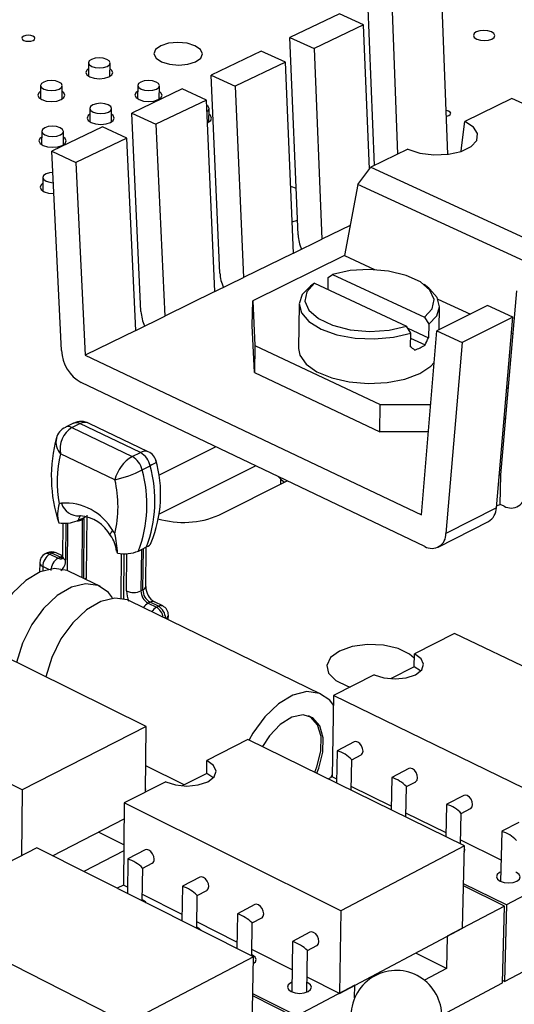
# Model space of a CAD drawing. Extents: x 0 to 201, y 0 to 148.
# Tile 10 of 13: x 138 to 153, y 104 to 133. Entities that reach past the tile are written whole.
import ezdxf

# ---------------------------------------------------------------- set-up
doc = ezdxf.new("R2010")
doc.units = 0
doc.layers.get('0').update_dxf_attribs({"linetype": 'CONTINUOUS'})

msp = doc.modelspace()

# ---------------------------------------------------------------- linework, layer by layer
at = {"color": 7, "linetype": 'CONTINUOUS'}
for p, q in [((151.011, 134.206), (151.195, 129.241)), ((149.02, 128.913), (148.827, 133.83)), ((147.979, 133.425), (146.502, 132.72)), ((148.699, 133.099), (147.979, 133.425)), ((149.547, 133.505), (149.711, 129.249)), ((148.699, 133.099), (147.223, 132.393)), ((148.869, 128.801), (148.699, 133.099)), ((146.502, 132.72), (147.223, 132.393)), ((146.747, 126.845), (146.502, 132.72)), ((145.647, 132.312), (144.159, 131.601)), ((146.368, 131.984), (145.647, 132.312)), ((147.223, 132.393), (147.456, 126.715)), ((140.507, 131.968), (140.504, 131.571)), ((141.146, 131.565), (141.15, 131.962)), ((146.368, 131.984), (144.879, 131.271)), ((146.606, 126.299), (146.368, 131.984)), ((144.159, 131.601), (144.879, 131.271)), ((144.419, 125.709), (144.159, 131.601)), ((139.081, 131.292), (139.078, 130.894)), ((141.975, 131.293), (141.97, 130.895)), ((139.722, 130.889), (139.726, 131.287)), ((143.296, 131.19), (141.795, 130.473)), ((142.615, 130.888), (142.619, 131.286)), ((144.017, 130.859), (143.296, 131.19)), ((144.879, 131.271), (145.126, 125.576)), ((144.017, 130.859), (142.516, 130.14)), ((144.269, 125.157), (144.017, 130.859)), ((153.112, 130.903), (151.708, 130.22)), ((159.222, 128.139), (153.112, 130.903)), ((140.548, 130.613), (140.545, 130.214)), ((141.191, 130.208), (141.195, 130.608)), ((142.07, 124.563), (141.795, 130.473)), ((141.795, 130.473), (142.516, 130.14)), ((144.091, 130.207), (144.096, 130.607)), ((142.516, 130.14), (142.777, 124.428)), ((139.115, 129.931), (139.112, 129.53)), ((140.925, 130.058), (139.411, 129.336)), ((139.759, 129.525), (139.763, 129.926)), ((141.646, 129.724), (140.925, 130.058)), ((141.646, 129.724), (140.132, 129)), ((141.913, 124.005), (141.646, 129.724)), ((139.702, 123.407), (139.411, 129.336)), ((139.411, 129.336), (140.132, 129)), ((150.014, 129.396), (148.914, 128.861)), ((140.132, 129), (140.409, 123.27)), ((148.526, 128.342), (148.914, 128.861)), ((148.914, 128.861), (155.093, 126.024)), ((139.149, 128.555), (139.146, 128.153)), ((148.526, 128.342), (148.131, 126.228)), ((154.291, 125.689), (148.526, 128.342)), ((146.567, 127.23), (146.729, 127.287)), ((148.299, 127.127), (147.456, 126.715)), ((146.606, 126.299), (147.456, 126.715)), ((146.606, 126.299), (145.126, 125.576)), ((148.131, 126.228), (145.398, 124.888)), ((148.131, 126.228), (149.024, 125.813)), ((144.269, 125.157), (145.126, 125.576)), ((147.642, 125.218), (147.648, 125.579)), ((147.648, 125.579), (147.774, 125.668)), ((147.774, 125.668), (150.514, 124.393)), ((144.269, 125.157), (142.777, 124.428)), ((147.239, 125.405), (147.113, 125.316)), ((147.239, 125.405), (149.979, 124.128)), ((150.636, 125.262), (150.498, 125.368)), ((152.788, 119.707), (153.261, 125.177)), ((145.383, 124.152), (145.398, 124.888)), ((145.398, 124.888), (145.461, 123.555)), ((150.913, 124.936), (151.877, 124.489)), ((146.78, 124.786), (146.759, 123.467)), ((152.392, 124.745), (150.88, 123.994)), ((150.947, 124.027), (150.962, 124.71)), ((153.141, 124.398), (152.392, 124.745)), ((141.913, 124.005), (142.777, 124.428)), ((150.514, 124.393), (150.636, 124.188)), ((153.141, 124.398), (151.629, 123.644)), ((152.652, 118.724), (153.141, 124.398)), ((141.913, 124.005), (140.409, 123.27)), ((145.449, 122.751), (145.383, 124.152)), ((150.101, 123.922), (149.979, 124.128)), ((150.016, 124.066), (150.627, 123.781)), ((150.422, 118.509), (150.88, 123.994)), ((150.636, 124.188), (150.627, 123.781)), ((150.88, 123.994), (151.629, 123.644)), ((150.093, 123.516), (150.101, 123.922)), ((150.098, 123.769), (150.527, 123.569)), ((153.1, 123.921), (153.15, 123.898)), ((145.461, 123.555), (145.449, 122.751)), ((145.461, 123.555), (149.196, 121.796)), ((151.629, 123.644), (151.149, 117.96)), ((140.409, 123.27), (150.422, 118.509)), ((142.227, 112.217), (120.671, 122.843)), ((145.449, 122.751), (149.18, 120.989)), ((150.518, 117.57), (140.29, 122.448)), ((152.959, 122.28), (153.013, 122.307)), ((149.18, 120.989), (149.196, 121.796)), ((149.196, 121.796), (150.696, 121.796)), ((152.88, 121.375), (152.935, 121.402)), ((138.531, 110.331), (116.976, 121.095)), ((140.059, 121.239), (139.819, 121.12)), ((140.012, 121.11), (140.252, 121.229)), ((140.012, 121.11), (141.812, 120.247)), ((142.052, 120.367), (140.252, 121.229)), ((142.288, 120.393), (140.528, 121.236)), ((150.629, 120.989), (149.18, 120.989)), ((144.301, 120.535), (142.595, 119.687)), ((141.295, 119.555), (139.678, 120.332)), ((141.812, 120.247), (142.052, 120.367)), ((142.103, 119.85), (142.343, 119.969)), ((145.489, 119.969), (142.612, 118.532)), ((146.226, 119.579), (146.223, 119.424)), ((152.788, 119.707), (152.734, 119.68)), ((152.768, 118.825), (152.788, 119.707)), ((144.387, 118.504), (146.422, 119.523)), ((152.652, 118.724), (151.149, 117.96)), ((152.768, 118.825), (152.656, 118.768)), ((152.882, 118.771), (152.768, 118.825)), ((140.194, 118.347), (140.434, 118.466)), ((140.381, 118.404), (140.321, 118.374)), ((140.449, 116.677), (140.466, 118.506)), ((139.741, 118.266), (139.733, 117.278)), ((140.194, 118.347), (140.165, 118.334)), ((150.918, 117.552), (152.419, 118.316)), ((141.995, 117.437), (142.235, 117.557)), ((142.211, 116.381), (142.224, 117.552)), ((139.28, 117.38), (139.22, 117.35)), ((139.416, 117.373), (139.356, 117.343)), ((139.356, 117.343), (139.601, 117.224)), ((139.661, 117.253), (139.416, 117.373)), ((139.733, 117.29), (139.545, 117.381)), ((139.601, 117.224), (139.661, 117.253)), ((141.48, 117.361), (141.466, 116.032)), ((139.054, 117.085), (139.052, 116.805)), ((140.863, 116.378), (139.934, 116.83)), ((142.067, 116.249), (142.127, 116.279)), ((147.449, 113.171), (141.732, 115.954)), ((142.34, 115.912), (142.28, 115.882)), ((142.28, 115.882), (142.528, 115.761)), ((142.588, 115.792), (142.34, 115.912)), ((142.716, 115.801), (142.469, 115.921)), ((142.528, 115.761), (142.588, 115.792)), ((142.884, 115.394), (142.886, 115.526)), ((151.405, 114.986), (150.21, 114.372)), ((157.846, 111.891), (151.405, 114.986)), ((150.202, 113.994), (150.21, 114.372)), ((149.01, 113.756), (147.804, 113.137)), ((150.202, 113.994), (149.501, 113.633)), ((150.388, 113.866), (150.202, 113.994)), ((147.804, 113.137), (147.761, 110.711)), ((154.248, 110), (147.804, 113.137)), ((142.227, 112.217), (138.531, 110.331)), ((142.205, 110.261), (142.227, 112.217)), ((145.255, 111.828), (144.033, 111.2)), ((151.701, 108.663), (145.255, 111.828)), ((148.421, 111.756), (147.913, 111.493)), ((147.912, 111.491), (147.895, 110.532)), ((148.347, 111.223), (148.623, 111.366)), ((144.028, 110.819), (144.033, 111.2)), ((148.33, 110.318), (148.347, 111.225)), ((143.356, 110.473), (142.214, 111.038)), ((144.028, 110.819), (143.301, 110.444)), ((144.211, 110.691), (144.028, 110.819)), ((150.045, 110.961), (149.538, 110.698)), ((142.806, 110.57), (141.574, 109.937)), ((147.761, 110.711), (147.649, 110.653)), ((147.726, 110.693), (147.762, 110.776)), ((147.897, 110.644), (147.761, 110.711)), ((149.537, 110.696), (149.518, 109.735)), ((149.972, 110.427), (150.249, 110.571)), ((138.531, 110.331), (138.517, 108.367)), ((149.52, 109.847), (148.332, 110.43)), ((149.954, 109.521), (149.972, 110.429)), ((141.574, 109.937), (141.548, 107.493)), ((148.022, 106.73), (141.574, 109.937)), ((151.679, 110.163), (151.172, 109.898)), ((151.152, 109.046), (149.956, 109.633)), ((151.171, 109.896), (151.15, 108.933)), ((151.587, 108.719), (151.607, 109.629)), ((151.607, 109.627), (151.884, 109.772)), ((139.436, 108.363), (141.569, 109.461)), ((153.321, 109.36), (152.816, 109.094)), ((141.56, 108.688), (140.803, 109.067)), ((152.814, 109.092), (152.778, 107.603)), ((152.794, 108.24), (151.589, 108.831)), ((138.967, 108.599), (137.718, 107.957)), ((145.417, 105.361), (138.967, 108.599)), ((141.558, 108.514), (140.364, 107.897)), ((142.198, 108.541), (141.68, 108.273)), ((151.701, 108.663), (148.022, 106.73)), ((151.646, 106.211), (151.701, 108.663)), ((141.678, 108.271), (141.667, 107.243)), ((142.12, 108), (142.402, 108.147)), ((142.108, 107.022), (142.12, 108.002)), ((143.824, 107.729), (143.305, 107.459)), ((154.637, 107.796), (152.949, 106.901)), ((141.548, 107.493), (141.362, 107.397)), ((141.669, 107.432), (141.548, 107.493)), ((143.304, 107.458), (143.291, 106.428)), ((143.746, 107.187), (144.029, 107.334)), ((152.889, 106.869), (151.674, 107.468)), ((152.949, 106.901), (151.676, 107.529)), ((143.293, 106.617), (142.111, 107.21)), ((143.733, 106.206), (143.746, 107.188)), ((152.894, 104.62), (157.417, 107.033)), ((145.458, 106.912), (144.94, 106.642)), ((148.022, 106.73), (147.977, 104.268)), ((152.889, 106.869), (151.19, 105.97)), ((152.834, 104.587), (152.889, 106.869)), ((152.949, 106.901), (152.894, 104.62)), ((141.653, 103.384), (135.202, 106.665)), ((144.927, 105.798), (143.736, 106.395)), ((144.939, 106.64), (144.924, 105.609)), ((145.382, 106.368), (145.665, 106.517)), ((145.367, 105.386), (145.382, 106.37)), ((147.102, 106.091), (146.584, 105.819)), ((147.977, 104.268), (151.646, 106.211)), ((146.583, 105.817), (146.558, 104.313)), ((151.19, 105.97), (151.169, 105.015)), ((146.569, 104.974), (145.37, 105.575)), ((147.005, 104.304), (147.027, 105.547)), ((147.027, 105.546), (147.31, 105.695)), ((145.417, 105.361), (141.653, 103.384)), ((145.379, 102.892), (145.417, 105.361)), ((151.169, 105.015), (150.251, 105.472)), ((151.169, 105.015), (150.508, 104.664)), ((147.977, 104.268), (147.013, 104.751)), ((152.894, 104.62), (152.835, 104.649)), ((148.438, 104.512), (146.712, 103.598)), ((148.431, 104.137), (148.438, 104.512)), ((151.025, 103.622), (152.834, 104.587)), ((146.65, 103.565), (145.399, 104.195)), ((146.712, 103.598), (145.4, 104.259))]:
    msp.add_line(p, q, dxfattribs=at)
at = {"color": 8, "linetype": 'CONTINUOUS'}
for p, q in [((140.364, 116.621), (140.381, 118.404)), ((139.833, 118.264), (139.824, 117.171)), ((139.882, 116.853), (139.895, 118.272)), ((140.321, 118.374), (140.305, 116.65)), ((141.56, 117.36), (141.545, 116.019)), ((141.641, 116.249), (141.653, 117.358)), ((142.081, 117.48), (142.067, 116.249)), ((142.127, 116.279), (142.14, 117.51)), ((139.145, 116.978), (139.144, 116.841)), ((139.322, 116.891), (139.145, 116.978))]:
    msp.add_line(p, q, dxfattribs=at)
at = {"color": 7, "linetype": 'CONTINUOUS'}
for points in [[(138.856, 132.635), (138.898, 132.664), (138.912, 132.699), (138.896, 132.734), (138.853, 132.763), (138.79, 132.783), (138.715, 132.79), (138.641, 132.783), (138.578, 132.763), (138.537, 132.734), (138.523, 132.699), (138.539, 132.664), (138.581, 132.635), (138.645, 132.615), (138.72, 132.609), (138.794, 132.615), (138.856, 132.635)], [(152.521, 132.675), (152.587, 132.724), (152.607, 132.781), (152.578, 132.838), (152.505, 132.886), (152.399, 132.918), (152.276, 132.93), (152.154, 132.918), (152.053, 132.886), (151.987, 132.838), (151.967, 132.781), (151.995, 132.724), (152.068, 132.675), (152.175, 132.643), (152.298, 132.632), (152.42, 132.643), (152.521, 132.675)], [(152.521, 132.675), (152.587, 132.724), (152.607, 132.781), (152.578, 132.838), (152.505, 132.886), (152.399, 132.918), (152.276, 132.93), (152.154, 132.918), (152.053, 132.886), (151.987, 132.838), (151.967, 132.781), (151.995, 132.724), (152.068, 132.675), (152.175, 132.643), (152.298, 132.632), (152.42, 132.643), (152.521, 132.675)], [(143.698, 131.999), (143.85, 132.108), (143.9, 132.237), (143.839, 132.366), (143.678, 132.475), (143.441, 132.548), (143.165, 132.573), (142.89, 132.548), (142.659, 132.475), (142.507, 132.366), (142.457, 132.237), (142.517, 132.108), (142.677, 131.999), (142.914, 131.926), (143.192, 131.9), (143.467, 131.926), (143.698, 131.999)], [(141.06, 131.859), (141.128, 131.908), (141.15, 131.965), (141.124, 132.023), (141.053, 132.071), (140.948, 132.104), (140.824, 132.115), (140.702, 132.104), (140.598, 132.071), (140.53, 132.023), (140.507, 131.965), (140.534, 131.908), (140.605, 131.859), (140.71, 131.826), (140.834, 131.815), (140.956, 131.826), (141.06, 131.859)], [(140.506, 131.796), (140.453, 131.753), (140.425, 131.681), (140.457, 131.609), (140.546, 131.548), (140.678, 131.507), (140.832, 131.493), (140.985, 131.507), (141.115, 131.548)], [(141.115, 131.548), (141.2, 131.609), (141.228, 131.681), (141.195, 131.753), (141.149, 131.79)], [(139.634, 131.183), (139.703, 131.232), (139.725, 131.29), (139.699, 131.347), (139.628, 131.396), (139.523, 131.429), (139.399, 131.44), (139.276, 131.429), (139.173, 131.396), (139.104, 131.347), (139.081, 131.29), (139.107, 131.232), (139.178, 131.183), (139.283, 131.15), (139.407, 131.139), (139.53, 131.15), (139.634, 131.183)], [(142.529, 131.183), (142.597, 131.232), (142.619, 131.29), (142.593, 131.347), (142.521, 131.396), (142.415, 131.429), (142.292, 131.44), (142.169, 131.429), (142.065, 131.396), (141.997, 131.347), (141.975, 131.29), (142.001, 131.232), (142.073, 131.183), (142.179, 131.15), (142.303, 131.139), (142.426, 131.15), (142.529, 131.183)], [(139.08, 131.12), (139.027, 131.077), (138.998, 131.005), (139.031, 130.932), (139.12, 130.871), (139.251, 130.83), (139.406, 130.816), (139.56, 130.83), (139.689, 130.871)], [(139.689, 130.871), (139.775, 130.932), (139.804, 131.005), (139.771, 131.077), (139.724, 131.115)], [(141.973, 131.121), (141.919, 131.077), (141.891, 131.005), (141.924, 130.932), (142.014, 130.871), (142.146, 130.83), (142.301, 130.816), (142.455, 130.83), (142.584, 130.871)], [(142.584, 130.871), (142.669, 130.932), (142.697, 131.005), (142.663, 131.077), (142.617, 131.114)], [(141.103, 130.503), (141.172, 130.553), (141.195, 130.611), (141.168, 130.669), (141.097, 130.718), (140.991, 130.751), (140.867, 130.762), (140.744, 130.751), (140.64, 130.718), (140.571, 130.669), (140.548, 130.611), (140.575, 130.553), (140.646, 130.503), (140.752, 130.47), (140.876, 130.459), (141, 130.47), (141.103, 130.503)], [(140.547, 130.442), (140.494, 130.398), (140.465, 130.325), (140.498, 130.253), (140.587, 130.191), (140.72, 130.15), (140.875, 130.135), (141.029, 130.15), (141.159, 130.191)], [(141.159, 130.191), (141.244, 130.253), (141.272, 130.325), (141.239, 130.398), (141.193, 130.436)], [(144.032, 130.517), (144.074, 130.553), (144.096, 130.611), (144.069, 130.669), (144.023, 130.704)], [(144.046, 130.185), (144.06, 130.191), (144.145, 130.253), (144.173, 130.325), (144.139, 130.398), (144.094, 130.435)], [(151.239, 130.402), (151.279, 130.432), (151.292, 130.467), (151.274, 130.503), (151.23, 130.532), (151.165, 130.552), (151.146, 130.555)], [(150.014, 129.396), (150.374, 129.279), (150.794, 129.227), (151.222, 129.245), (151.606, 129.33), (151.9, 129.474), (152.069, 129.658), (152.092, 129.859), (151.966, 130.055), (151.708, 130.22)], [(151.153, 130.378), (151.177, 130.382), (151.239, 130.402)], [(151.605, 129.34), (151.626, 129.516), (151.708, 130.22)], [(139.671, 129.82), (139.74, 129.87), (139.763, 129.928), (139.736, 129.986), (139.665, 130.036), (139.559, 130.069), (139.435, 130.08), (139.311, 130.069), (139.207, 130.036), (139.138, 129.986), (139.115, 129.928), (139.141, 129.87), (139.212, 129.82), (139.318, 129.787), (139.443, 129.776), (139.566, 129.787), (139.671, 129.82)], [(139.113, 129.759), (139.061, 129.715), (139.032, 129.642), (139.064, 129.569), (139.154, 129.507), (139.286, 129.466), (139.441, 129.452), (139.596, 129.466), (139.726, 129.507)], [(139.726, 129.507), (139.812, 129.569), (139.841, 129.642), (139.808, 129.715), (139.761, 129.754)], [(139.442, 128.706), (139.346, 128.695), (139.242, 128.662), (139.172, 128.612), (139.149, 128.553), (139.175, 128.494), (139.247, 128.444), (139.354, 128.411), (139.457, 128.399)], [(139.148, 128.384), (139.095, 128.34), (139.065, 128.266), (139.098, 128.192), (139.188, 128.13), (139.321, 128.088), (139.473, 128.073)], [(146.69, 128.23), (146.587, 128.267), (146.522, 128.287)], [(150.514, 124.393), (150.74, 124.647), (150.795, 124.924), (150.673, 125.198), (150.388, 125.444), (149.965, 125.641), (149.442, 125.769), (148.868, 125.818), (148.295, 125.783), (147.774, 125.668)], [(147.113, 125.316), (146.871, 125.069), (146.781, 124.798), (146.849, 124.522), (147.072, 124.264), (147.432, 124.043), (147.902, 123.875), (148.447, 123.774), (149.025, 123.748), (149.591, 123.799), (150.101, 123.922)], [(147.239, 125.405), (147.011, 125.152), (146.952, 124.876), (147.07, 124.601), (147.353, 124.353), (147.777, 124.155), (148.301, 124.025), (148.879, 123.975), (149.456, 124.011), (149.979, 124.128)], [(150.636, 124.188), (150.875, 124.436), (150.962, 124.708), (150.889, 124.983), (150.664, 125.24), (150.636, 125.262)], [(146.759, 123.467), (146.798, 123.263), (146.984, 123.002), (147.309, 122.772), (147.748, 122.591), (148.27, 122.472), (148.835, 122.425), (149.4, 122.454), (149.924, 122.555), (150.368, 122.721)], [(150.368, 122.721), (150.698, 122.94), (150.801, 123.05)], [(146.15, 119.654), (146.257, 119.552), (146.341, 119.483)], [(140.264, 118.485), (140.252, 118.482), (140.245, 118.481)], [(139.733, 117.278), (139.727, 117.225), (139.719, 117.203), (139.721, 117.204)], [(141.373, 117.374), (141.36, 117.397), (141.352, 117.451)], [(139.934, 116.83), (139.868, 116.859), (139.491, 116.914), (139.073, 116.814), (138.646, 116.564), (138.24, 116.184), (137.888, 115.701), (137.614, 115.152), (137.44, 114.578), (137.44, 114.577)], [(141.224, 116.046), (141.105, 116.2), (140.797, 116.406), (140.42, 116.462), (140.003, 116.36), (139.575, 116.11), (139.17, 115.729), (138.817, 115.245), (138.542, 114.696), (138.368, 114.121), (138.368, 114.119)], [(141.732, 115.954), (141.667, 115.983), (141.29, 116.038), (140.873, 115.936), (140.445, 115.685), (140.04, 115.303), (139.686, 114.819), (139.412, 114.268), (139.237, 113.693), (139.236, 113.691)], [(150.207, 114.25), (150.069, 114.366), (149.723, 114.533), (149.287, 114.633), (148.812, 114.653), (148.357, 114.592), (147.976, 114.457), (147.714, 114.263), (147.603, 114.034), (147.657, 113.798), (147.87, 113.583), (148.216, 113.414), (148.297, 113.388)], [(149.01, 113.756), (149.299, 113.661), (149.637, 113.628), (149.97, 113.661), (150.248, 113.756), (150.429, 113.898), (150.485, 114.065), (150.408, 114.231), (150.21, 114.372)], [(147.799, 112.851), (147.689, 112.993), (147.384, 113.199), (147.009, 113.252), (146.592, 113.146), (146.165, 112.891), (145.758, 112.504), (145.403, 112.014), (145.289, 111.812)], [(147.305, 110.821), (147.369, 110.978), (147.488, 111.446), (147.496, 111.881), (147.391, 112.235), (147.184, 112.469), (146.897, 112.558), (146.562, 112.492), (146.215, 112.278), (145.893, 111.938), (145.686, 111.617)], [(147.242, 110.852), (147.305, 111.009), (147.425, 111.477), (147.432, 111.912), (147.327, 112.266), (147.12, 112.5), (147.062, 112.533)], [(148.681, 111.483), (148.67, 111.561), (148.637, 111.64), (148.586, 111.706), (148.525, 111.75), (148.464, 111.766), (148.421, 111.756)], [(142.806, 110.57), (143.097, 110.473), (143.438, 110.439), (143.775, 110.473), (144.059, 110.57), (144.245, 110.715), (144.305, 110.886), (144.231, 111.056), (144.033, 111.2)], [(150.249, 110.571), (150.258, 110.576), (150.294, 110.621), (150.307, 110.688), (150.297, 110.767), (150.263, 110.845), (150.212, 110.912), (150.151, 110.956), (150.089, 110.972), (150.045, 110.961)], [(142.206, 110.309), (142.215, 110.353), (142.206, 110.388)], [(151.884, 109.772), (151.892, 109.777), (151.929, 109.822), (151.943, 109.889), (151.932, 109.967), (151.898, 110.046), (151.847, 110.113), (151.786, 110.158), (151.723, 110.174), (151.679, 110.163)], [(142.46, 108.264), (142.449, 108.343), (142.415, 108.422), (142.363, 108.49), (142.302, 108.535), (142.241, 108.551), (142.198, 108.541)], [(151.697, 108.48), (151.716, 108.544), (151.7, 108.593)], [(152.785, 107.882), (152.746, 107.865), (152.673, 107.806), (152.651, 107.737), (152.683, 107.668), (152.764, 107.61)], [(152.764, 107.61), (152.881, 107.571), (153.018, 107.557), (153.152, 107.571), (153.264, 107.61), (153.337, 107.668), (153.359, 107.737), (153.327, 107.806), (153.246, 107.865), (153.228, 107.873)], [(144.029, 107.334), (144.038, 107.339), (144.074, 107.384), (144.087, 107.451), (144.076, 107.531), (144.042, 107.61), (143.99, 107.678), (143.929, 107.723), (143.867, 107.739), (143.824, 107.729)], [(145.665, 106.517), (145.674, 106.522), (145.71, 106.567), (145.723, 106.634), (145.712, 106.713), (145.678, 106.793), (145.626, 106.861), (145.565, 106.906), (145.503, 106.923), (145.458, 106.912)], [(147.31, 105.695), (147.318, 105.7), (147.355, 105.745), (147.368, 105.812), (147.357, 105.892), (147.323, 105.972), (147.271, 106.04), (147.209, 106.085), (147.147, 106.102), (147.102, 106.091)], [(145.414, 105.155), (145.476, 105.207), (145.5, 105.278), (145.47, 105.348), (145.39, 105.407), (145.367, 105.418)], [(146.563, 104.599), (146.527, 104.583), (146.452, 104.523), (146.428, 104.452), (146.459, 104.382), (146.539, 104.322)], [(146.539, 104.322), (146.658, 104.282), (146.795, 104.268), (146.931, 104.282), (147.046, 104.322), (147.12, 104.382), (147.144, 104.452), (147.113, 104.523), (147.033, 104.583), (147.01, 104.593)]]:
    msp.add_lwpolyline(points, dxfattribs=at)
at = {"color": 8, "linetype": 'CONTINUOUS'}
for points in [[(142.522, 120.091), (142.528, 120.088), (142.492, 120.053), (142.397, 119.997), (142.343, 119.969)], [(141.161, 117.898), (141.156, 117.911), (141.162, 117.945), (141.186, 117.99), (141.228, 118.046)], [(139.661, 117.253), (139.702, 117.269), (139.733, 117.273)], [(139.661, 117.253), (139.703, 117.238), (139.729, 117.234)]]:
    msp.add_lwpolyline(points, dxfattribs=at)
at = {"color": 7, "linetype": 'CONTINUOUS'}
for centre, radius, start, end in [((147.9, 126.908), 1.155, 183.0876, 204.9565), ((145.583, 125.775), 1.166, 183.2293, 204.9713), ((143.245, 124.632), 1.177, 183.3724, 204.9862), ((146.113, 125.771), 4.933, 333.4891, 336.2129), ((140.874, 123.466), 1.173, 182.886, 240.1582), ((143.309, 114.411), 11.354, 52.4856, 53.3077), ((149.514, 125.225), 1.942, 291.4138, 301.4678), ((140.001, 120.688), 0.462, 112.7825, 167.4651), ((140.41, 120.479), 0.747, 122.2365, 191.3312), ((140.29, 120.818), 0.475, 60.2208, 118.7193), ((140.389, 120.991), 0.275, 60.4477, 119.8765), ((143.876, 119.657), 4.476, 164.8764, 198.0422), ((143.12, 119.486), 3.545, 166.1827, 190.51), ((142.318, 119.331), 1.047, 118.8769, 167.665), ((141.516, 119.725), 0.601, 12.0493, 60.456), ((141.756, 119.844), 0.6, 12.041, 60.4771), ((142.135, 120.026), 0.394, 9.6184, 67.4627), ((138.611, 118.929), 3.875, 339.2591, 15.5733), ((138.856, 119.125), 3.799, 337.8062, 15.695), ((140.486, 123.019), 3.557, 283.1446, 297.0419), ((138.369, 118.809), 3.877, 339.2818, 15.5837), ((137.877, 118.758), 3.509, 346.6906, 13.1148), ((153.091, 119.141), 0.425, 240.6089, 2.8703), ((140.531, 118.541), 0.944, 161.6031, 196.6592), ((139.798, 118.459), 0.413, 103.5036, 113.1588), ((139.816, 117.24), 1.625, 29.7208, 94.0525), ((152.174, 118.726), 0.478, 300.9291, 359.742), ((140.178, 117.373), 1.115, 28.1256, 85.7182), ((143.337, 120.953), 2.665, 253.413, 293.2163), ((139.774, 119.348), 1.087, 262.2254, 291.0968), ((140.131, 118.781), 0.449, 274.2941, 294.9618), ((140.397, 117.327), 0.954, 6.5106, 36.8111), ((139.953, 117.111), 1.581, 32.0884, 36.2579), ((138, 117.196), 3.377, 3.015, 12.9029), ((150.727, 117.937), 0.422, 240.3396, 3.2026), ((142.17, 117.765), 0.218, 287.322, 339.7081), ((139.354, 117.082), 0.3, 116.4877, 179.5574), ((139.581, 116.969), 0.436, 121.0237, 178.8369), ((139.414, 117.112), 0.299, 64.0667, 116.4905), ((141.579, 118.437), 1.083, 259.0077, 292.5885), ((139.826, 116.849), 0.437, 121.0454, 178.8202), ((140.149, 116.679), 0.3, 342.0063, 359.4665), ((142.756, 116.384), 0.545, 180.3428, 238.2093), ((141.854, 116.735), 0.531, 246.3551, 293.645), ((142.494, 116.252), 0.427, 180.3731, 240.0204), ((142.553, 116.282), 0.427, 180.3691, 240.0257), ((142.585, 115.53), 0.301, 359.3053, 64.0652), ((147.616, 110.522), 1.013, 43.9161, 73.0495), ((148.561, 111.47), 0.121, 300.6818, 6.057), ((149.228, 109.724), 1.022, 43.3954, 72.3181), ((150.88, 108.931), 1.008, 43.82, 73.2106), ((152.525, 108.129), 1.005, 43.7721, 73.292), ((141.3, 107.155), 1.178, 45.9257, 71.2689), ((142.341, 108.25), 0.12, 300.8891, 6.8105), ((142.913, 106.338), 1.188, 45.5347, 70.7129), ((142.026, 106.825), 0.243, 34.7296, 70.0373), ((144.551, 105.524), 1.184, 45.4838, 70.7861), ((143.649, 106.007), 0.245, 34.8413, 69.9189), ((146.197, 104.704), 1.18, 45.4335, 70.8594), ((149.673, 103.601), 1.352, 358.7258, 178.8732)]:
    msp.add_arc(centre, radius, start, end, dxfattribs=at)
at = {"color": 8, "linetype": 'CONTINUOUS'}
for centre, radius, start, end in [((139.905, 120.92), 0.219, 60.7774, 113.3133), ((140.146, 121.042), 0.215, 60.299, 113.8403), ((140.02, 120.674), 0.483, 166.2776, 224.9426), ((142.187, 120.165), 0.242, 66.23, 123.7376), ((140.213, 119.014), 0.534, 196.6049, 273.5095), ((140.415, 118.307), 0.224, 125.8278, 169.6348), ((139.281, 117.213), 0.15, 59.9955, 113.7774), ((139.341, 117.243), 0.15, 60.0022, 113.7791), ((139.489, 117.251), 0.142, 66.8466, 120.8372), ((139.858, 117.292), 0.126, 186.338, 254.178), ((139.183, 117.102), 0.13, 187.7659, 252.6744), ((139.676, 117.354), 0.151, 240.0319, 293.368), ((139.464, 117.142), 0.361, 308.3482, 4.6743), ((140.347, 116.684), 0.102, 304.7584, 355.5466), ((142.084, 116.4), 0.128, 289.179, 351.3865), ((142.458, 116.254), 0.817, 180.3366, 202.487), ((142.461, 115.557), 0.372, 119.1113, 148.1011), ((142.413, 115.791), 0.141, 66.9288, 121.1814), ((142.709, 115.436), 0.372, 119.1327, 148.1063), ((142.312, 115.39), 0.429, 10.2322, 59.8612), ((142.661, 115.671), 0.141, 66.9359, 121.2103), ((142.374, 115.421), 0.428, 1.7179, 60.001), ((142.763, 115.544), 0.124, 292.6724, 351.9137)]:
    msp.add_arc(centre, radius, start, end, dxfattribs=at)

doc.saveas('drawing.dxf')
